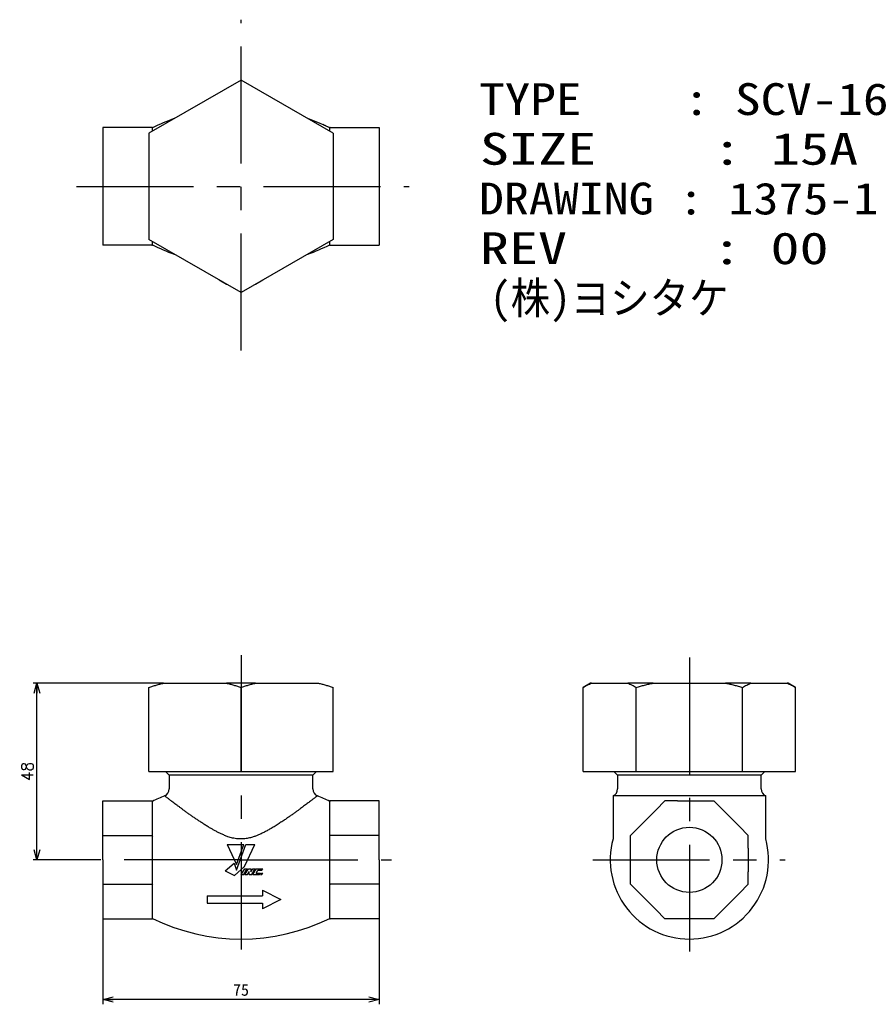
# Model space of a CAD drawing. Extents: x -60 to 171, y -39 to 228.
import ezdxf

# ---------------------------------------------------------------- set-up
doc = ezdxf.new("R2010")
doc.units = 0
doc.linetypes.add('CENTER', pattern=[50.8, 31.75, -6.35, 6.35, -6.35])
doc.layers.get('0').update_dxf_attribs({"linetype": 'CONTINUOUS'})
doc.layers.get('DEFPOINTS').update_dxf_attribs({"linetype": 'CONTINUOUS'})
doc.layers.add('GLAND NUT', color=10, linetype='CONTINUOUS')
doc.layers.add('LY_1', color=7, linetype='CONTINUOUS')
doc.styles.add('MX_DIMTXSTY_2', font='txt.shx', dxfattribs={"width": 0.95, "bigfont": 'extfont.shx'})
doc.styles.add('MX_NOTE_STANDARD', font='txt.shx', dxfattribs={"bigfont": 'extfont.shx'})
doc.dimstyles.new('MXDIMSTYLE', dxfattribs={"dimtxt": 4.1656, "dimasz": 2.5, "dimexe": 1, "dimexo": 0, "dimgap": 1, "dimtad": 1, "dimdsep": 46, "dimtxsty": 'MX_NOTE_STANDARD', "dimblk1": 'OPEN30', "dimblk2": 'OPEN30', "dimsah": 1, "dimcen": 2.5, "dimadec": 0, "dimazin": 0, "dimtfac": 1, "dimtmove": 0, "dimatfit": 3, "dimldrblk": 'OPEN30', "dimfxl": 1, "dimtzin": 0, "dimarcsym": 0})

# ---------------------------------------------------------------- blocks, each defined once
blk = doc.blocks.new('_OPEN30')
at = {"color": 0, "linetype": 'ByBlock', "lineweight": -2}
for p, q in [((-1, 0.267949), (0, 0)), ((0, 0), (-1, -0.267949)), ((0, 0), (-1, 0))]:
    blk.add_line(p, q, dxfattribs=at)
blk = doc.blocks.new('*D1')
at = {"color": 50, "linetype": 'CONTINUOUS'}
for p, q in [((-21.023348, 48), (-56.42557, 48)), ((-55.42557, 0), (-55.42557, 48)), ((-40.841113, 0), (-56.42557, 0))]:
    blk.add_line(p, q, dxfattribs=at)
at = {"layer": 'DEFPOINTS', "color": 0, "linetype": 'CONTINUOUS'}
for p in [(-55.42557, 48), (-21.023348, 48), (-40.841113, 0)]:
    blk.add_point(p, dxfattribs=at)
at = {"color": 50, "linetype": 'CONTINUOUS', "xscale": 2.77, "yscale": 2.77, "zscale": 2.77}
for p, rotation in [((-55.42557, 48), 90), ((-55.42557, 0), 270)]:
    blk.add_blockref('_OPEN30', p, dxfattribs=dict(at, rotation=rotation))
at = {"color": 50, "linetype": 'CONTINUOUS', "insert": (-58.02557, 24), "char_height": 3.2, "attachment_point": 5, "rotation": 90, "line_spacing_factor": 0.9, "style": 'MX_DIMTXSTY_2'}
blk.add_mtext('\\A1;48', dxfattribs=at)
blk = doc.blocks.new('*D2')
at = {"color": 50, "linetype": 'CONTINUOUS'}
for p, q in [((-37.5, -15.999999), (-37.5, -39.221249)), ((37.5, -15.999999), (37.5, -39.221249)), ((37.5, -37.921249), (-37.5, -37.921249))]:
    blk.add_line(p, q, dxfattribs=at)
at = {"layer": 'DEFPOINTS', "color": 0, "linetype": 'CONTINUOUS'}
for p in [(-37.5, -15.999999), (37.5, -15.999999), (-37.5, -37.921249)]:
    blk.add_point(p, dxfattribs=at)
at = {"color": 50, "linetype": 'CONTINUOUS', "xscale": 2.77, "yscale": 2.77, "zscale": 2.77, "rotation": 180}
blk.add_blockref('_OPEN30', (-37.5, -37.921249), dxfattribs=at)
at = {"color": 50, "linetype": 'CONTINUOUS', "xscale": 2.77, "yscale": 2.77, "zscale": 2.77}
blk.add_blockref('_OPEN30', (37.5, -37.921249), dxfattribs=at)
at = {"color": 50, "linetype": 'CONTINUOUS', "insert": (0, -35.321249), "char_height": 3.2, "attachment_point": 5, "line_spacing_factor": 0.9}
blk.add_mtext('\\A1;75', dxfattribs=at)
blk = doc.blocks.new('$103-3')
at = {"color": 0, "linetype": 'CONTINUOUS'}
for p, q in [((-10, 1), (5, 1)), ((-10, 1), (-10, -1)), ((5, 2.5), (10, 0)), ((5, 2.5), (5, 1)), ((10, 0), (5, -2.5)), ((-10, -1), (5, -1)), ((5, -1), (5, -2.5))]:
    blk.add_line(p, q, dxfattribs=at)
blk = doc.blocks.new('$102-7')
at = {"color": 0, "linetype": 'CONTINUOUS'}
for p, q in [((-12.512482, 13.999985), (2.691223, 13.999985)), ((-12.512472, 13.999991), (-3.973626, -4.311625)), ((-4.222479, -9.380992), (4.287495, 13.99997)), ((-3.973619, -4.311645), (2.691265, 13.999972)), ((3.200634, -5.969448), (12.512539, 13.999997)), ((4.287506, 13.999985), (12.512512, 13.999985)), ((-14.437495, -9.903054), (-6.180963, -2.975001)), ((-6.180968, -2.975026), (-4.222466, -9.380996)), ((-6.037494, -13.999985), (3.200605, -5.969429)), ((0.29103, -13.370023), (3.445552, -8.120017)), ((2.536848, -13.370024), (5.691362, -8.120031)), ((3.445557, -8.12001), (5.691345, -8.12001)), ((3.55764, -13.369999), (6.712154, -8.120007)), ((6.712158, -8.12001), (8.957916, -8.12001)), ((8.957899, -10.838257), (10.59119, -8.120005)), ((8.957916, -8.12001), (8.957916, -10.838257)), ((9.682472, -13.370012), (12.836993, -8.120006)), ((10.591187, -8.12001), (12.836975, -8.12001)), ((10.703247, -13.370043), (13.857761, -8.120051)), ((13.857788, -8.12001), (19.778442, -8.12001)), ((19.000375, -9.415004), (19.778488, -8.120006)), ((-14.437447, -9.903071), (-6.037447, -14.000024)), ((0.291046, -13.37001), (2.536804, -13.37001)), ((3.557617, -13.37001), (5.803406, -13.37001)), ((5.803381, -13.370029), (7.436667, -10.651784)), ((7.436676, -13.37001), (7.436676, -10.651764)), ((7.436676, -13.37001), (9.682434, -13.37001)), ((10.703247, -13.37001), (16.623901, -13.37001)), ((13.727142, -12.075012), (17.402039, -12.075012)), ((13.727155, -12.075001), (15.325442, -9.415004)), ((15.325439, -9.415009), (19.000305, -9.415009)), ((16.623967, -13.370012), (17.40208, -12.075014)), ((17.644699, -13.370035), (18.422812, -12.075037)), ((17.644714, -13.37001), (18.86969, -13.37001)), ((18.422852, -12.075012), (19.647797, -12.075012)), ((18.869669, -13.369988), (19.647783, -12.07499))]:
    blk.add_line(p, q, dxfattribs=at)
blk.add_point((0, 0), dxfattribs=at)
blk.add_point((0, 0), dxfattribs=at)

msp = doc.modelspace()

# ---------------------------------------------------------------- linework, layer by layer
at = {"layer": 'GLAND NUT', "color": 10, "linetype": 'CONTINUOUS'}
for p, q in [((0, 211.77), (-25, 197.34)), ((25, 197.34), (0, 211.77)), ((-3.84, 209.56), (-3.98, 209.48)), ((3.98, 209.48), (3.84, 209.56)), ((-37.5, 198.9), (-37.5, 166.9)), ((-24.2, 198.9), (-37.5, 198.9)), ((-24.09, 198.9), (-24.2, 198.9)), ((-24.2, 198.9), (-24.09, 198.69)), ((-24.09, 198.69), (-24.09, 198.9)), ((-24.09, 197.87), (-24.09, 198.69)), ((24.09, 198.9), (37.5, 198.9)), ((24.09, 198.69), (24.09, 198.9)), ((24.2, 198.9), (24.09, 198.9)), ((24.09, 198.69), (24.2, 198.9)), ((24.09, 197.87), (24.09, 198.69)), ((37.5, 198.9), (37.5, 166.9)), ((-25, 197.34), (-25, 168.47)), ((25, 197.34), (25, 169.35)), ((0, 154.04), (-25, 168.47)), ((25, 168.47), (0, 154.04)), ((25, 170.8), (25, 168.47)), ((-24.2, 166.9), (-37.5, 166.9)), ((-24.09, 167.12), (-24.2, 166.9)), ((-24.2, 166.9), (-24.09, 166.9)), ((-24.09, 167.12), (-24.09, 167.94)), ((-24.09, 166.9), (-24.09, 167.12)), ((24.09, 167.12), (24.09, 167.94)), ((24.09, 166.9), (24.09, 167.12)), ((24.2, 166.9), (24.09, 167.12)), ((24.09, 166.9), (37.5, 166.9)), ((24.2, 166.9), (24.09, 166.9)), ((-5.95, 157.47), (-3.98, 156.33)), ((-3.98, 156.33), (-3.84, 156.25)), ((3.84, 156.25), (3.98, 156.33)), ((3.98, 156.33), (5.95, 157.47)), ((-25, 24), (-25, 46.85)), ((-21.02, 48), (-3.98, 48)), ((3.98, 48), (-3.98, 48)), ((0, 24), (0, 46.85)), ((3.98, 48), (21.02, 48)), ((25, 24), (25, 46.85)), ((94.94, 48), (92.94, 46.85)), ((92.94, 24), (92.94, 46.85)), ((95.23, 48), (94.94, 48)), ((95.23, 48), (105.07, 48)), ((111.96, 48), (105.07, 48)), ((107.37, 24), (107.37, 46.85)), ((111.96, 48), (131.65, 48)), ((138.53, 48), (131.65, 48)), ((136.24, 24), (136.24, 46.85)), ((138.53, 48), (148.38, 48)), ((148.67, 48), (148.38, 48)), ((150.67, 46.85), (148.67, 48)), ((150.67, 24), (150.67, 46.85)), ((-25, 24), (0, 24)), ((-20.5, 24), (-19.5, 23)), ((-19.5, 23), (-19.5, 19.25)), ((19.5, 23), (-19.5, 23)), ((0, 24), (25, 24)), ((19.5, 23), (20.5, 24)), ((19.5, 19.25), (19.5, 23)), ((92.94, 24), (107.37, 24)), ((101.3, 24), (102.3, 23)), ((102.3, 23), (102.3, 19.25)), ((141.3, 23), (102.3, 23)), ((107.37, 24), (136.24, 24)), ((136.24, 24), (150.67, 24)), ((141.3, 23), (142.3, 24)), ((141.3, 19.25), (141.3, 23)), ((101.06, 17.4), (101.06, 5.67)), ((121.8, 17.4), (101.06, 17.4)), ((142.54, 17.4), (121.8, 17.4)), ((142.54, 5.68), (142.54, 17.4)), ((-37.5, 0), (-37.5, 16)), ((-37.5, 16), (-24.2, 16)), ((-24.2, 16), (-24.09, 16)), ((-24.2, 16), (-24.09, 15.79)), ((-24.09, 15.79), (-24.09, 16)), ((-24.09, 6.84), (-24.09, 15.79)), ((24.09, 15.79), (24.09, 16)), ((24.2, 16), (24.09, 16)), ((24.09, 15.79), (24.2, 16)), ((24.09, 6.84), (24.09, 15.79)), ((37.5, 16), (24.2, 16)), ((37.5, 0), (37.5, 16)), ((108.22, 9.05), (112.76, 13.58)), ((112.76, 13.58), (115.18, 16)), ((118.6, 16), (115.18, 16)), ((118.6, 16), (125.01, 16)), ((125.01, 16), (128.43, 16)), ((130.85, 13.58), (128.43, 16)), ((130.85, 13.58), (135.39, 9.05)), ((105.8, 6.63), (108.22, 9.05)), ((137.8, 6.63), (135.39, 9.05)), ((-37.5, 6.63), (-24.2, 6.63)), ((-24.09, 6.84), (-24.2, 6.63)), ((-24.2, 6.63), (-24.09, 6.33)), ((-24.09, 6.33), (-24.09, 6.84)), ((-24.09, -6.33), (-24.09, 6.33)), ((24.09, 6.33), (24.09, 6.84)), ((24.2, 6.63), (24.09, 6.84)), ((24.09, -6.33), (24.09, 6.33)), ((37.5, 6.63), (24.2, 6.63)), ((105.8, 3.21), (105.8, 6.63)), ((137.8, 3.21), (137.8, 6.63)), ((105.8, -3.21), (105.8, 3.21)), ((137.8, 3.21), (137.8, -3.21)), ((-37.5, 0), (-37.5, -16)), ((37.5, 0), (37.5, -16)), ((105.8, -6.63), (105.8, -3.21)), ((137.8, -6.63), (137.8, -3.21)), ((-37.5, -6.63), (-24.2, -6.63)), ((-24.2, -6.63), (-24.09, -6.84)), ((-24.09, -6.84), (-24.09, -6.33)), ((-24.09, -15.79), (-24.09, -6.84)), ((24.09, -6.84), (24.09, -6.33)), ((24.2, -6.63), (24.09, -6.33)), ((24.09, -6.84), (24.2, -6.63)), ((24.09, -15.79), (24.09, -6.84)), ((37.5, -6.63), (24.2, -6.63)), ((108.22, -9.05), (105.8, -6.63)), ((135.39, -9.05), (137.8, -6.63)), ((112.76, -13.58), (108.22, -9.05)), ((135.39, -9.05), (130.85, -13.58)), ((-37.5, -16), (-24.2, -16)), ((-24.09, -15.79), (-24.2, -16)), ((-24.2, -16), (-24.09, -16)), ((-24.09, -16), (-24.09, -15.79)), ((24.09, -16), (24.09, -15.79)), ((24.2, -16), (24.09, -15.79)), ((24.09, -16), (24.2, -16)), ((37.5, -16), (24.2, -16)), ((115.18, -16), (112.76, -13.58)), ((118.6, -16), (115.18, -16)), ((125.01, -16), (118.6, -16)), ((128.43, -16), (125.01, -16)), ((128.43, -16), (130.85, -13.58))]:
    msp.add_line(p, q, dxfattribs=at)
msp.add_circle((121.8, 0), 8.85, dxfattribs=at)
for centre, radius, start, end in [((0, 149.9), 54.5, 109.4508, 116.2302), ((0, 149.9), 54.5, 64.4601, 70.5492), ((0, 149.9), 54.5, 63.7698, 65.9578), ((0, 215.9), 54.5, 243.7698, 250.5492), ((0, 215.9), 54.5, 289.4508, 296.2302), ((0, 182.9), 26.87, 261.4884, 261.781), ((0, 182.9), 26.87, 278.219, 278.5116), ((-21.5, 19.25), 2, 292.3666, 0), ((21.5, 19.25), 2, 180, 247.6334), ((100.3, 19.25), 2, 292.3666, 0), ((143.3, 19.25), 2, 180, 247.6334), ((0, -33), 54.5, 112.3665, 116.2302), ((0, -33), 54.5, 63.7698, 67.6334), ((121.8, 0), 21.5, 164.7001, 270), ((121.8, 0), 21.5, 270, 15.31), ((0, 33), 54.5, 243.7698, 296.2302)]:
    msp.add_arc(centre, radius, start, end, dxfattribs=at)
for points, start_tangent, end_tangent in [([(-25, 46.85), (-24.01, 47.16), (-23.02, 47.46), (-22.02, 47.74), (-21.02, 48)], (0.948534, 0.316675), (0.971331, 0.237731)), ([(-3.98, 48), (-2.98, 47.74), (-1.98, 47.46), (-0.99, 47.16), (0, 46.85)], (0.971331, -0.23773), (0.948534, -0.316676)), ([(0, 46.85), (0.99, 47.16), (1.98, 47.46), (2.98, 47.74), (3.98, 48)], (0.948534, 0.316675), (0.971331, 0.237731)), ([(21.02, 48), (22.02, 47.74), (23.02, 47.46), (24.01, 47.16), (25, 46.85)], (0.971331, -0.23773), (0.948534, -0.316676)), ([(92.94, 46.85), (93.51, 47.16), (94.08, 47.46), (94.65, 47.74), (95.23, 48)], (0.865558, 0.500808), (0.920562, 0.390596)), ([(105.07, 48), (105.65, 47.74), (106.23, 47.46), (106.8, 47.16), (107.37, 46.85)], (0.920564, -0.390593), (0.865557, -0.50081)), ([(107.37, 46.85), (108.51, 47.16), (109.65, 47.46), (110.81, 47.74), (111.96, 48)], (0.96066, 0.277727), (0.978272, 0.207324)), ([(131.65, 48), (132.8, 47.74), (133.95, 47.46), (135.1, 47.16), (136.24, 46.85)], (0.978273, -0.207323), (0.96066, -0.277728)), ([(136.24, 46.85), (136.81, 47.16), (137.38, 47.46), (137.96, 47.74), (138.53, 48)], (0.865558, 0.500808), (0.920562, 0.390596)), ([(148.38, 48), (148.95, 47.74), (149.53, 47.46), (150.1, 47.16), (150.67, 46.85)], (0.920564, -0.390593), (0.865557, -0.50081)), ([(20.74, 17.4), (20.72, 17.39), (20.68, 17.36), (20.61, 17.3), (20.51, 17.22), (20.36, 17.1), (20.17, 16.96), (19.94, 16.78), (19.67, 16.57), (19.37, 16.34), (19.03, 16.08), (18.64, 15.78), (18.21, 15.46), (17.76, 15.11), (17.26, 14.74), (16.73, 14.35), (16.18, 13.94), (15.5, 13.44), (14.79, 12.93), (14.05, 12.4), (13.27, 11.85), (12.46, 11.29), (11.62, 10.71), (10.59, 10.03), (9.52, 9.35), (8.42, 8.68), (7.55, 8.17), (6.65, 7.68), (5.72, 7.21), (4.77, 6.78), (3.96, 6.46), (3.14, 6.17), (2.56, 6.01), (1.98, 5.88), (1.39, 5.77), (0.65, 5.69), (-0.1, 5.67), (-0.86, 5.71), (-1.62, 5.81), (-2.27, 5.94), (-2.91, 6.11), (-3.54, 6.3), (-4.48, 6.66), (-5.39, 7.06), (-6.2, 7.45), (-6.99, 7.86), (-7.76, 8.3), (-8.52, 8.74), (-9.41, 9.28), (-10.28, 9.84), (-11.13, 10.39), (-11.95, 10.94), (-12.77, 11.5), (-13.56, 12.05), (-14.33, 12.59), (-15.06, 13.12), (-15.76, 13.63), (-16.43, 14.13), (-17.07, 14.6), (-17.67, 15.05), (-18.24, 15.47), (-18.75, 15.87), (-19.13, 16.16), (-19.48, 16.42), (-19.78, 16.66), (-20.06, 16.87), (-20.29, 17.05), (-20.47, 17.19), (-20.59, 17.28), (-20.67, 17.35), (-20.72, 17.39), (-20.74, 17.4)], (-0.788312, -0.615276), (-0.788305, 0.615284)), ([(24.09, 6.33), (24.14, 6.47), (24.2, 6.63)], (0.345235, 0.938516), (0.357444, 0.933935)), ([(-24.09, -6.33), (-24.14, -6.47), (-24.2, -6.63)], (-0.345235, -0.938516), (-0.357444, -0.933935))]:
    msp.add_spline(points, degree=3, dxfattribs=dict(at, start_tangent=start_tangent, end_tangent=end_tangent))
at = {"layer": 'LY_1', "color": 110, "linetype": 'CENTER'}
for p, q in [((0, 138.31), (0, 228.15)), ((-44.66, 182.9), (45.72, 182.9)), ((0, 55.62), (0, -24.36)), ((121.8, 54.92), (121.8, -24.86)), ((0, 0), (-40.84, 0)), ((0, 0), (40.84, 0)), ((95.56, 0), (147.86, 0))]:
    msp.add_line(p, q, dxfattribs=at)

# ---------------------------------------------------------------- block references
at = {"layer": 'LY_1', "color": 50, "linetype": 'ByBlock', "xscale": 0.3, "yscale": 0.3, "zscale": 0.3}
msp.add_blockref('$102-7', (0, 0), dxfattribs=at)
at = {"layer": 'LY_1', "color": 50, "linetype": 'ByBlock'}
msp.add_blockref('$103-3', (0.84, -10.76), dxfattribs=at)

# ---------------------------------------------------------------- texts
at = {"layer": 'LY_1', "color": 50, "linetype": 'CONTINUOUS', "char_height": 8.64, "attachment_point": 1, "line_spacing_factor": 0.9}
for s, insert in [('\\W1.200000;\\A1;TYPE    : SCV-16', (64.69, 210.91)), ('\\W1.344828;\\A1;SIZE    : 15A', (64.9, 197.41)), ('\\W1.153846;\\A1;DRAWING : 1375-1', (64.62, 183.91)), ('\\W1.343284;\\A1;REV     : 00', (64.89, 170.41)), ('\\W0.954545;\\A1;(株)ヨシ\\M+1835Eケ', (67.63, 156.91))]:
    msp.add_mtext(s, dxfattribs=dict(at, insert=insert))

# ---------------------------------------------------------------- dimensions: what is measured, and where the dimension line sits
at = {"layer": 'LY_1', "color": 50, "linetype": 'CONTINUOUS'}
dim = msp.add_linear_dim(base=(-55.43, 48), p1=(-40.84, 0), p2=(-21.02, 48), angle=90, text='\\A1;<>', dimstyle='MXDIMSTYLE', override={"dimtxt": 3.2, "dimasz": 2.77, "dimdec": 0, "dimtxsty": 'MX_DIMTXSTY_2', "dimtzin": 8}, dxfattribs=at)
dim.commit()
dim.dimension.update_dxf_attribs({"geometry": '*D1', "text_midpoint": (-55.43, 24), "dimtype": 128})
dim = msp.add_linear_dim(base=(-37.5, -37.92), p1=(37.5, -16), p2=(-37.5, -16), text='\\A1;<>', dimstyle='MXDIMSTYLE', override={"dimtxt": 3.2, "dimasz": 2.77, "dimexe": 1.3, "dimdec": 0, "dimtzin": 8}, dxfattribs=at)
dim.commit()
dim.dimension.update_dxf_attribs({"geometry": '*D2', "text_midpoint": (0, -37.92), "dimtype": 128})

doc.saveas('drawing.dxf')
